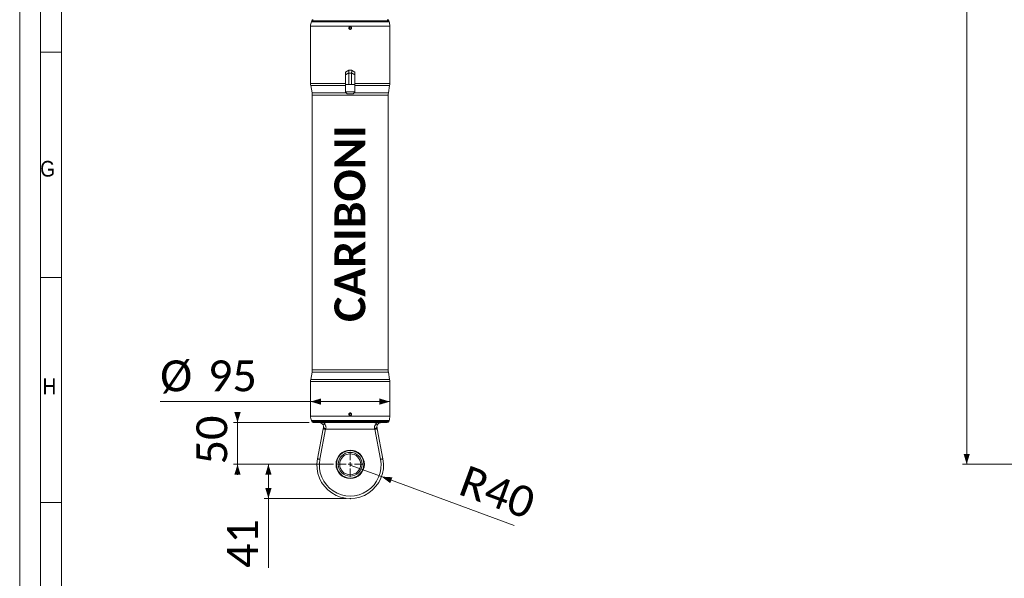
# Model space of a CAD drawing. Header units: millimetres. Extents: x 50 to 4155, y 50 to 2920.
# Tile 4 of 12: x 50 to 1231, y 619 to 1289. Entities that reach past the tile are written whole.
import ezdxf

# ---------------------------------------------------------------- set-up
doc = ezdxf.new("R2010")
doc.units = ezdxf.units.MM
doc.header["$LTSCALE"] = 5
doc.header["$PDSIZE"] = -1
doc.linetypes.add('SLD-Solido', pattern=[0])
doc.styles.add('SLDTEXTSTYLE0', font='CALIBRIB.TTF')
doc.styles.add('SLDTEXTSTYLE1', font='GOTHIC.TTF', dxfattribs={"width": 0.913})
doc.styles.add('SLDTEXTSTYLE4', font='CALIBRI.TTF')
doc.dimstyles.new('SLDDIMSTYLE0', dxfattribs={"dimtxt": 37.041667, "dimasz": 12.5, "dimexe": 0, "dimexo": 0.0625, "dimgap": 9.260417, "dimtad": 1, "dimrnd": 1e-09, "dimzin": 12, "dimdsep": 46, "dimtxsty": 'SLDTEXTSTYLE0', "dimsah": 1, "dimcen": 0.09, "dimadec": 0, "dimazin": 3, "dimtfac": 1, "dimtofl": 0, "dimtmove": 0, "dimatfit": 3, "dimfxl": 0, "dimfrac": 2, "dimtolj": 1, "dimtzin": 12, "dimarcsym": 0})
doc.dimstyles.new('SLDDIMSTYLE1', dxfattribs={"dimtxt": 37.041667, "dimasz": 12.5, "dimexe": 0, "dimexo": 0.0625, "dimgap": 9.260417, "dimtad": 1, "dimrnd": 1e-09, "dimzin": 12, "dimdsep": 46, "dimtxsty": 'SLDTEXTSTYLE0', "dimsah": 1, "dimcen": 0, "dimadec": 0, "dimazin": 3, "dimtfac": 1, "dimtofl": 0, "dimtmove": 0, "dimatfit": 3, "dimfxl": 0, "dimfrac": 2, "dimtolj": 1, "dimtzin": 12, "dimarcsym": 0})
doc.dimstyles.new('SLDDIMSTYLE2', dxfattribs={"dimtxt": 37.041667, "dimasz": 12.5, "dimexe": 0, "dimexo": 0.0625, "dimgap": 9.260417, "dimtad": 1, "dimrnd": 1e-09, "dimzin": 12, "dimdsep": 46, "dimtxsty": 'SLDTEXTSTYLE0', "dimsah": 1, "dimcen": 0.09, "dimadec": 0, "dimazin": 3, "dimtfac": 1, "dimtmove": 0, "dimatfit": 0, "dimfxl": 0, "dimfrac": 2, "dimtolj": 1, "dimtzin": 12, "dimarcsym": 0})

# ---------------------------------------------------------------- blocks, each defined once
blk = doc.blocks.new('_D')
at = {"color": 7, "linetype": 'SLD-Solido', "lineweight": 0}
for p, q in [((426.2, 755.9), (343.2, 755.9)), ((348.2, 714.9), (348.2, 755.9)), ((441.3, 714.9), (343.2, 714.9)), ((348.2, 714.9), (348.2, 631.6))]:
    blk.add_line(p, q, dxfattribs=at)
for points in [[(348.2, 755.9), (344.5, 743.4), (352, 743.4)], [(348.2, 714.9), (352, 727.4), (344.5, 727.4)]]:
    blk.add_solid(points, dxfattribs=at)
at = {"color": 7, "linetype": 'SLD-Solido', "lineweight": 0, "insert": (298.8, 631.6), "char_height": 37.04, "attachment_point": 1, "rotation": 90, "style": 'SLDTEXTSTYLE4'}
blk.add_mtext('41', dxfattribs=at)
blk = doc.blocks.new('_D_1')
at = {"color": 7, "linetype": 'SLD-Solido', "lineweight": 0}
for q in [(446.3, 754.9), (643.1, 682.6)]:
    blk.add_line((483.9, 741.1), q, dxfattribs=at)
blk.add_solid([(483.9, 741.1), (494.3, 733.2), (496.9, 740.3)], dxfattribs=at)
at = {"color": 7, "linetype": 'SLD-Solido', "lineweight": 0, "insert": (586.9, 755.4), "char_height": 37.04, "attachment_point": 1, "rotation": 339.8399, "style": 'SLDTEXTSTYLE4'}
blk.add_mtext('R40', dxfattribs=at)
blk = doc.blocks.new('_D_2')
at = {"color": 7, "linetype": 'SLD-Solido', "lineweight": 0}
for q in [(218.5, 831), (493.8, 831)]:
    blk.add_line((398.8, 831), q, dxfattribs=at)
for points in [[(398.8, 831), (411.3, 827.3), (411.3, 834.8)], [(493.8, 831), (481.3, 834.8), (481.3, 827.3)]]:
    blk.add_solid(points, dxfattribs=at)
at = {"color": 7, "linetype": 'SLD-Solido', "lineweight": 0, "char_height": 37.04, "attachment_point": 1, "style": 'SLDTEXTSTYLE4'}
for s, insert in [('%%c', (218.5, 880.4)), ('95', (275.8, 880.4))]:
    blk.add_mtext(s, dxfattribs=dict(at, insert=insert))
blk = doc.blocks.new('_D_5')
at = {"color": 7, "linetype": 'SLD-Solido', "lineweight": 0}
for p, q in [((311.2, 805.9), (311.2, 818.4)), ((397, 805.9), (306.2, 805.9)), ((311.2, 805.9), (311.2, 755.9)), ((426.2, 755.9), (306.2, 755.9)), ((311.2, 755.9), (311.2, 743.4))]:
    blk.add_line(p, q, dxfattribs=at)
for points in [[(311.2, 805.9), (314.9, 818.4), (307.4, 818.4)], [(311.2, 755.9), (307.4, 743.4), (314.9, 743.4)]]:
    blk.add_solid(points, dxfattribs=at)
at = {"color": 7, "linetype": 'SLD-Solido', "lineweight": 0, "insert": (261.8, 755.8), "char_height": 37.04, "attachment_point": 1, "rotation": 90, "style": 'SLDTEXTSTYLE4'}
blk.add_mtext('50', dxfattribs=at)
blk = doc.blocks.new('SW_CENTERMARKSYMBOL_0')
at = {"color": 0, "linetype": 'SLD-Solido', "lineweight": 0}
for p, q in [((0, 5), (0, 15.1)), ((-5, 0), (-15.1, 0)), ((0, 0), (-2.5, 0)), ((0, 0), (0, 2.5)), ((0, 0), (0, -2.5)), ((0, 0), (2.5, 0)), ((5, 0), (15.1, 0)), ((0, -5), (0, -15.1))]:
    blk.add_line(p, q, dxfattribs=at)
blk = doc.blocks.new('_D_6')
at = {"color": 7, "linetype": 'SLD-Solido', "lineweight": 0}
for p, q in [((1389.3, 2399.8), (1180.5, 2399.8)), ((1185.5, 2399.8), (1185.5, 755.9)), ((1372.2, 755.9), (1180.5, 755.9))]:
    blk.add_line(p, q, dxfattribs=at)
for points in [[(1185.5, 2399.8), (1181.8, 2387.3), (1189.3, 2387.3)], [(1185.5, 755.9), (1189.3, 768.4), (1181.8, 768.4)]]:
    blk.add_solid(points, dxfattribs=at)
at = {"color": 7, "linetype": 'SLD-Solido', "lineweight": 0, "insert": (1136.1, 1496.4), "char_height": 37.04, "attachment_point": 1, "rotation": 90, "style": 'SLDTEXTSTYLE4'}
blk.add_mtext('1643,96', dxfattribs=at)

msp = doc.modelspace()

# ---------------------------------------------------------------- linework, layer by layer
at = {"color": 7, "linetype": 'SLD-Solido', "lineweight": 0}
for p, q in [((50, 2920), (50, 50)), ((75, 2895), (75, 75)), ((100, 1250), (75, 1250)), ((75, 980), (100, 980)), ((75, 710), (100, 710))]:
    msp.add_line(p, q, dxfattribs=at)
at = {"color": 7, "linetype": 'SLD-Solido', "lineweight": 15}
for p, q in [((100, 2870), (100, 100)), ((400.152, 1287.546), (399.716, 1286.347)), ((492.907, 1286.347), (492.471, 1287.546)), ((398.812, 1281.217), (398.812, 1212.427)), ((445.734, 1279.862), (445.157, 1278.862)), ((445.157, 1278.862), (445.734, 1277.862)), ((446.889, 1279.862), (445.734, 1279.862)), ((445.734, 1277.862), (446.889, 1277.862)), ((447.466, 1278.862), (446.889, 1279.862)), ((446.889, 1277.862), (447.466, 1278.862)), ((493.812, 1212.427), (493.812, 1281.217)), ((440.812, 1226.037), (444.787, 1228.333)), ((444.787, 1228.333), (444.838, 1228.362)), ((444.838, 1228.362), (447.785, 1228.362)), ((447.836, 1228.333), (451.812, 1226.037)), ((440.812, 1222.862), (440.812, 1226.037)), ((444.787, 1225.157), (440.812, 1222.862)), ((440.812, 1222.862), (440.812, 1211.362)), ((444.838, 1224.695), (444.838, 1211.362)), ((447.785, 1224.695), (444.838, 1224.695)), ((447.785, 1224.695), (447.785, 1211.362)), ((451.812, 1222.862), (447.836, 1225.157)), ((451.812, 1226.037), (451.812, 1222.862)), ((451.812, 1222.862), (451.812, 1211.362)), ((399.039, 1209.822), (400.584, 1201.064)), ((440.755, 1211.362), (440.755, 1202.442)), ((440.755, 1211.362), (440.812, 1211.362)), ((440.812, 1211.362), (442.879, 1211.362)), ((442.879, 1211.362), (444.245, 1211.362)), ((444.245, 1211.362), (444.838, 1211.362)), ((444.838, 1211.362), (445.523, 1211.362)), ((445.523, 1211.362), (447.1, 1211.362)), ((447.1, 1211.362), (447.785, 1211.362)), ((448.379, 1211.362), (447.785, 1211.362)), ((448.379, 1211.362), (449.745, 1211.362)), ((451.812, 1211.362), (449.745, 1211.362)), ((451.812, 1211.362), (451.868, 1211.362)), ((451.868, 1202.442), (451.868, 1211.362)), ((492.039, 1201.064), (493.584, 1209.822)), ((400.812, 1198.459), (400.812, 868.922)), ((440.755, 1202.442), (442.7, 1199.862)), ((440.755, 1202.442), (451.868, 1202.442)), ((449.923, 1199.862), (442.7, 1199.862)), ((449.923, 1199.862), (451.868, 1202.442)), ((491.812, 868.922), (491.812, 1198.459)), ((400.584, 866.317), (399.039, 857.559)), ((493.584, 857.559), (492.039, 866.317)), ((398.812, 854.954), (398.812, 813.507)), ((493.812, 813.507), (493.812, 854.954)), ((445.734, 816.862), (445.157, 815.862)), ((445.157, 815.862), (445.734, 814.862)), ((446.889, 816.862), (445.734, 816.862)), ((445.734, 814.862), (446.889, 814.862)), ((447.466, 815.862), (446.889, 816.862)), ((446.889, 814.862), (447.466, 815.862)), ((399.716, 808.376), (400.152, 807.178)), ((490.591, 805.862), (402.032, 805.862)), ((492.471, 807.178), (492.907, 808.376)), ((407.027, 762.394), (413.936, 798.427)), ((416.882, 797.862), (409.973, 761.829)), ((475.741, 797.862), (416.882, 797.862)), ((482.65, 761.829), (475.741, 797.862)), ((478.687, 798.427), (485.596, 762.394))]:
    msp.add_line(p, q, dxfattribs=at)
at = {"color": 8, "linetype": 'SLD-Solido', "lineweight": 15}
for p, q in [((492.471, 1287.546), (400.152, 1287.546)), ((493.812, 1281.217), (398.812, 1281.217)), ((399.716, 1286.347), (492.907, 1286.347)), ((398.812, 1212.427), (440.812, 1212.427)), ((440.755, 1209.822), (399.039, 1209.822)), ((451.812, 1212.427), (493.812, 1212.427)), ((493.584, 1209.822), (451.868, 1209.822)), ((400.584, 1201.064), (441.794, 1201.064)), ((491.812, 1198.459), (400.812, 1198.459)), ((450.829, 1201.064), (492.039, 1201.064)), ((492.039, 866.317), (400.584, 866.317)), ((400.812, 868.922), (491.812, 868.922)), ((493.812, 854.954), (398.812, 854.954)), ((399.039, 857.559), (493.584, 857.559)), ((398.812, 813.507), (493.812, 813.507)), ((492.907, 808.376), (399.716, 808.376)), ((400.152, 807.178), (492.471, 807.178))]:
    msp.add_line(p, q, dxfattribs=at)
at = {"color": 7, "linetype": 'SLD-Solido', "lineweight": 15, "flags": 128}
for points in [[(447.785, 1228.362), (447.791, 1228.358), (447.808, 1228.349), (447.836, 1228.333)], [(413.936, 798.427), (414.031, 798.926), (414.127, 799.424), (414.222, 799.92)], [(413.936, 798.427), (413.992, 798.416), (414.16, 798.384), (414.432, 798.331), (414.799, 798.261), (415.245, 798.176), (415.755, 798.078), (416.307, 797.972), (416.882, 797.862)], [(417.168, 798.948), (417.073, 798.587), (416.978, 798.225), (416.882, 797.862)], [(475.741, 797.862), (475.645, 798.225), (475.55, 798.587), (475.455, 798.948)], [(478.687, 798.427), (478.631, 798.416), (478.463, 798.384), (478.191, 798.331), (477.824, 798.261), (477.378, 798.176), (476.869, 798.078), (476.316, 797.972), (475.741, 797.862)], [(478.401, 799.92), (478.496, 799.424), (478.592, 798.926), (478.687, 798.427)], [(407.027, 762.394), (407.084, 762.383), (407.251, 762.351), (407.524, 762.299), (407.89, 762.228), (408.337, 762.143), (408.846, 762.045), (409.399, 761.939), (409.973, 761.829)], [(485.596, 762.394), (485.539, 762.383), (485.372, 762.351), (485.099, 762.299), (484.733, 762.228), (484.287, 762.143), (483.777, 762.045), (483.224, 761.939), (482.65, 761.829)]]:
    msp.add_lwpolyline(points, dxfattribs=at)
at = {"color": 7, "linetype": 'SLD-Solido', "lineweight": 15}
for centre, radius in [((446.312, 1278.862), 1.307), ((446.312, 815.862), 1.307), ((446.312, 755.862), 17), ((446.312, 755.862), 16.425), ((446.312, 755.862), 14.283), ((446.312, 755.862), 12.6)]:
    msp.add_circle(centre, radius, dxfattribs=at)
for centre, radius, start, end in [((402.032, 1286.862), 2, 90, 160), ((490.591, 1286.862), 2, 20, 90), ((413.812, 1281.217), 15, 160, 180), ((478.812, 1281.217), 15, 0, 20), ((413.812, 1212.427), 15, 180, 190), ((478.812, 1212.427), 15, 350, 0), ((385.812, 1198.459), 15, 0, 10), ((506.812, 1198.459), 15, 170, 180), ((385.812, 868.922), 15, 350, 0), ((506.812, 868.922), 15, 180, 190), ((413.812, 854.954), 15, 170, 180), ((478.812, 854.954), 15, 0, 10), ((413.812, 813.507), 15, 180, 200), ((402.032, 807.862), 2, 200, 270), ((490.591, 807.862), 2, 270, 340), ((478.812, 813.507), 15, 340, 0), ((417.564, 805.097), 6.161, 237.154242, 266.320674), ((475.059, 805.097), 6.161, 273.679326, 302.845758), ((446.312, 754.862), 40, 169.146301, 10.853699), ((446.312, 754.862), 37, 169.146301, 10.853699)]:
    msp.add_arc(centre, radius, start, end, dxfattribs=at)
for centre, major_axis, ratio, start_param, end_param in [((445.82, 1224.695), (-0.981, 3.659), 0.23606798, 0.06317006, 1.38128614), ((446.803, 1224.695), (0.981, 3.659), 0.23606798, 4.90189917, 6.22001524), ((438.487, 1224.695), (6.351, 0), 0.57735027, 0, 0.12634013), ((454.136, 1224.695), (6.351, 0), 0.57735027, 3.01525253, 3.14159265)]:
    msp.add_ellipse(centre, major_axis=major_axis, ratio=ratio, start_param=start_param, end_param=end_param, dxfattribs=at)
for points, knots in [([(446.312, 1280.462), (446.491, 1280.444), (446.851, 1280.409), (447.33, 1280.133), (447.694, 1279.727), (447.902, 1279.22), (447.931, 1278.674), (447.778, 1278.148), (447.459, 1277.703), (447.011, 1277.389), (446.484, 1277.24), (445.938, 1277.275), (445.434, 1277.488), (445.028, 1277.856), (444.768, 1278.337), (444.681, 1278.878), (444.778, 1279.416), (445.048, 1279.893), (445.46, 1280.251), (445.906, 1280.436), (446.199, 1280.455), (446.312, 1280.462)], [0, 0, 0, 0, 0.05366829, 0.107337, 0.16102458, 0.21471761, 0.268399, 0.32205372, 0.37572047, 0.42941534, 0.4831108, 0.53677979, 0.59043666, 0.64410867, 0.69781048, 0.7514974, 0.80515888, 0.85881566, 0.9125106, 0.96620578, 1, 1, 1, 1]), ([(446.312, 817.462), (446.491, 817.444), (446.851, 817.409), (447.33, 817.133), (447.694, 816.727), (447.902, 816.22), (447.931, 815.674), (447.778, 815.148), (447.459, 814.703), (447.011, 814.389), (446.484, 814.24), (445.938, 814.275), (445.433, 814.488), (445.028, 814.856), (444.768, 815.337), (444.681, 815.878), (444.778, 816.416), (445.048, 816.893), (445.46, 817.251), (445.906, 817.436), (446.199, 817.455), (446.312, 817.462)], [0, 0, 0, 0, 0.05366748, 0.10733537, 0.16102214, 0.21472537, 0.26839406, 0.32205939, 0.37572534, 0.42941938, 0.48311404, 0.53678221, 0.59043827, 0.64411748, 0.69781847, 0.75150458, 0.80516524, 0.85882121, 0.9125075, 0.96620629, 1, 1, 1, 1]), ([(409.312, 805.862), (409.382, 805.866), (409.525, 805.875), (410.607, 805.734), (411.958, 805.258), (412.858, 804.351), (413.193, 804.014)], [0, 0, 0, 0, 0.29999288, 0.60635985, 0.85363663, 1, 1, 1, 1]), ([(413.193, 804.014), (413.316, 803.903), (413.562, 803.681), (414.052, 803.731), (414.448, 803.998), (414.685, 804.268), (414.733, 804.322)], [0, 0, 0, 0, 0.262672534, 0.523719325, 0.904013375, 1, 1, 1, 1]), ([(414.222, 799.92), (414.273, 800.36), (414.332, 800.861), (414.248, 801.802), (413.966, 802.91), (413.477, 803.607), (413.193, 804.014)], [0, 0, 0, 0, 0.24389572, 0.27829987, 0.579371, 1, 1, 1, 1]), ([(414.733, 804.322), (415.117, 804.694), (415.999, 805.546), (417.242, 805.842), (418.033, 805.859), (418.151, 805.862)], [0, 0, 0, 0, 0.396360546, 0.909377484, 1, 1, 1, 1]), ([(414.733, 804.322), (414.947, 804.169), (415.73, 803.607), (416.74, 802.453), (417.329, 800.798), (417.331, 799.643), (417.2, 799.082), (417.168, 798.948)], [0, 0, 0, 0, 0.13862456, 0.50760413, 0.7550314, 0.94168565, 1, 1, 1, 1]), ([(474.472, 805.862), (474.897, 805.832), (475.762, 805.772), (476.928, 805.285), (477.572, 804.641), (477.89, 804.322)], [0, 0, 0, 0, 0.328863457, 0.668120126, 1, 1, 1, 1]), ([(475.455, 798.948), (475.377, 799.395), (475.278, 799.966), (475.394, 801.07), (475.882, 802.455), (476.893, 803.607), (477.676, 804.169), (477.89, 804.322)], [0, 0, 0, 0, 0.19169099, 0.24489174, 0.4923442, 0.86136133, 1, 1, 1, 1]), ([(477.89, 804.322), (478.126, 804.095), (478.51, 803.726), (479.057, 803.677), (479.311, 803.906), (479.43, 804.014)], [0, 0, 0, 0, 0.4581589, 0.744088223, 1, 1, 1, 1]), ([(479.43, 804.014), (479.146, 803.606), (478.658, 802.907), (478.303, 801.529), (478.298, 800.518), (478.384, 800.017), (478.401, 799.92)], [0, 0, 0, 0, 0.42046596, 0.72142039, 0.94624028, 1, 1, 1, 1]), ([(479.43, 804.014), (479.598, 804.201), (480.071, 804.728), (480.828, 805.231), (481.91, 805.719), (482.917, 805.866), (483.292, 805.862), (483.309, 805.862), (483.312, 805.862)], [0, 0, 0, 0, 0.0738095, 0.20771901, 0.34463476, 0.64173262, 0.94601991, 1, 1, 1, 1])]:
    msp.add_open_spline(points, degree=3, knots=knots, dxfattribs=at)
at = {"color": 7, "linetype": 'Continuous', "lineweight": 0}
msp.add_point((446.312, 714.862), dxfattribs=at)

# ---------------------------------------------------------------- block references
at = {"color": 7, "linetype": 'SLD-Solido', "lineweight": 0}
msp.add_blockref('SW_CENTERMARKSYMBOL_0', (446.312, 755.862), dxfattribs=at)

# ---------------------------------------------------------------- texts
at = {"color": 7, "linetype": 'Continuous', "lineweight": 0, "insert": (427.304, 926.599), "char_height": 37.0417, "attachment_point": 1, "rotation": 90, "style": 'SLDTEXTSTYLE0'}
msp.add_mtext('CARIBONI', dxfattribs=at)
at = {"color": 7, "linetype": 'Continuous', "lineweight": 0, "char_height": 18.81, "attachment_point": 1, "style": 'SLDTEXTSTYLE1'}
for s, insert in [('G', (74.578, 1119.547)), ('H', (77.337, 858.748))]:
    msp.add_mtext(s, dxfattribs=dict(at, insert=insert))

# ---------------------------------------------------------------- dimensions: what is measured, and where the dimension line sits
at = {"color": 7, "linetype": 'SLD-Solido', "lineweight": 0}
for base, p1, p2, dimstyle, picture, middle in [((1185.523, 755.862), (1394.297, 2399.826), (1377.204, 755.862), 'SLDDIMSTYLE0', '_D_6', (1185.523, 1577.844)), ((311.189, 755.862), (402.032, 805.862), (431.212, 755.862), 'SLDDIMSTYLE2', '_D_5', (311.189, 780.862)), ((348.229, 755.862), (446.312, 714.862), (431.212, 755.862), 'SLDDIMSTYLE0', '_D', (348.229, 656.631))]:
    dim = msp.add_linear_dim(base=base, p1=p1, p2=p2, angle=90, dimstyle=dimstyle, dxfattribs=at)
    dim.commit()
    dim.dimension.update_dxf_attribs({"geometry": picture, "text_midpoint": middle, "dimtype": 160})
dim = msp.add_linear_dim(base=(493.812, 831.021), p1=(398.812, 813.507), p2=(493.812, 813.507), angle=0, text='%%c<>', dimstyle='SLDDIMSTYLE0', dxfattribs=at)
dim.commit()
dim.dimension.update_dxf_attribs({"geometry": '_D_2', "text_midpoint": (272.194, 831.021), "dimtype": 160})
dim = msp.add_radius_dim(center=(446.312, 754.862), mpoint=(483.861, 741.076), dimstyle='SLDDIMSTYLE1', dxfattribs=at)
dim.commit()
dim.dimension.update_dxf_attribs({"geometry": '_D_1', "text_midpoint": (608.991, 695.136), "dimtype": 164})

doc.saveas('drawing.dxf')
